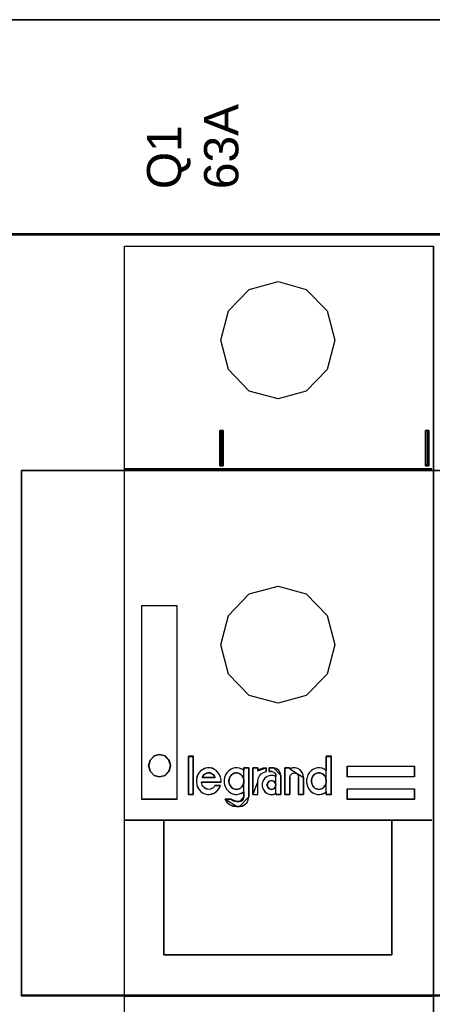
# Model space of a CAD drawing. Extents: x -631805 to -376315, y -40155 to 84873.
# Tile 154 of 256: x -516618 to -516257, y -20822 to -19960. Entities that reach past the tile are written whole.
import ezdxf

# ---------------------------------------------------------------- set-up
doc = ezdxf.new("R2010")
doc.units = 0
doc.header["$MEASUREMENT"] = 0
doc.layers.get('0').update_dxf_attribs({"color": 252})
doc.layers.add('45', color=8, linetype='Continuous')
doc.layers.add('50', color=7, linetype='Continuous')
doc.styles.get("Standard").update_dxf_attribs({"font": 'arial.ttf', "bigfont": 'BIGFONT.SHX'})

# ---------------------------------------------------------------- blocks, each defined once
blk = doc.blocks.new('*C988')
at = {"layer": '50', "color": 7}
blk.add_lwpolyline([(13.003722, -217.665396), (265.020137, -217.665396)], dxfattribs=at)
for points in [[(12.998674, -217.665396), (265.025185, -217.665396), (12.998674, -217.665396)], [(12.998674, -236.504246), (265.025185, -236.504246), (265.025185, -217.665396), (12.998674, -217.665396), (12.998674, -236.504246)], [(13.041091, -236.461875), (264.985419, -236.461875), (264.985419, -217.705118), (13.041091, -217.705118), (13.041091, -236.461875)], [(265.025185, -236.419505), (12.998674, -236.419505), (265.025185, -236.419505)], [(12.998674, -312.669973), (265.025185, -312.669973), (265.025185, -236.419505), (12.998674, -236.419505), (12.998674, -312.669973)], [(48.885438, -256.725423), (48.885438, -253.635046), (48.885438, -256.725423)], [(48.885438, -253.635046), (48.991479, -253.635046), (48.885438, -253.635046)], [(49.025942, -256.725423), (48.920564, -256.725423), (48.885438, -256.725423), (48.885438, -253.635046), (48.920564, -253.635046), (49.025942, -253.635046), (49.13132, -253.635046), (49.166446, -253.635046), (49.166446, -256.725423), (49.13132, -256.725423), (49.025942, -256.725423)], [(48.885438, -253.635046), (48.885438, -256.725423), (48.920564, -256.725423), (49.025942, -256.725423), (49.13132, -256.725423), (49.166446, -256.725423), (49.166446, -253.635046), (49.13132, -253.635046), (49.025942, -253.635046), (48.920564, -253.635046), (48.885438, -253.635046)], [(48.909297, -253.635046), (49.065707, -253.635046), (48.909297, -253.635046)], [(48.925204, -253.674768), (48.925204, -256.685701), (48.950388, -256.685701), (49.025942, -256.685701), (49.101496, -256.685701), (49.126681, -256.685701), (49.126681, -253.674768), (49.101496, -253.674768), (49.025942, -253.674768), (48.950388, -253.674768), (48.925204, -253.674768)], [(48.983526, -253.635046), (49.142587, -253.635046), (48.983526, -253.635046)], [(49.060405, -253.635046), (49.166446, -253.635046), (49.060405, -253.635046)], [(49.084264, -253.635046), (49.084264, -256.725423), (49.084264, -253.635046)], [(66.877864, -256.725423), (66.877864, -253.635046), (66.877864, -256.725423)], [(66.877864, -253.635046), (66.983905, -253.635046), (66.877864, -253.635046)], [(67.018368, -256.725423), (66.91299, -256.725423), (66.877864, -256.725423), (66.877864, -253.635046), (66.91299, -253.635046), (67.018368, -253.635046), (67.123746, -253.635046), (67.158871, -253.635046), (67.158871, -256.725423), (67.123746, -256.725423), (67.018368, -256.725423)], [(66.877864, -253.635046), (66.877864, -256.725423), (66.91299, -256.725423), (67.018368, -256.725423), (67.123746, -256.725423), (67.158871, -256.725423), (67.158871, -253.635046), (67.123746, -253.635046), (67.018368, -253.635046), (66.91299, -253.635046), (66.877864, -253.635046)], [(66.901723, -253.635046), (67.058133, -253.635046), (66.901723, -253.635046)], [(66.917629, -253.674768), (66.917629, -256.685701), (66.942814, -256.685701), (67.018368, -256.685701), (67.093922, -256.685701), (67.119106, -256.685701), (67.119106, -253.674768), (67.093922, -253.674768), (67.018368, -253.674768), (66.942814, -253.674768), (66.917629, -253.674768)], [(66.975952, -253.635046), (67.135012, -253.635046), (66.975952, -253.635046)], [(67.05018, -253.635046), (67.158871, -253.635046), (67.05018, -253.635046)], [(67.07669, -253.635046), (67.07669, -256.725423), (67.07669, -253.635046)], [(48.885438, -256.64333), (48.991479, -256.64333), (48.885438, -256.64333)], [(48.909297, -256.64333), (49.065707, -256.64333), (48.909297, -256.64333)], [(48.983526, -256.64333), (49.142587, -256.64333), (48.983526, -256.64333)], [(49.060405, -256.64333), (49.166446, -256.64333), (49.060405, -256.64333)], [(66.877864, -256.64333), (66.983905, -256.64333), (66.877864, -256.64333)], [(66.901723, -256.64333), (67.058133, -256.64333), (66.901723, -256.64333)], [(66.975952, -256.64333), (67.135012, -256.64333), (66.975952, -256.64333)], [(67.05018, -256.64333), (67.158871, -256.64333), (67.05018, -256.64333)], [(246.510509, -257.14118), (31.516001, -257.14118), (246.510509, -257.14118)], [(31.516001, -257.14118), (31.516001, -303.168456), (31.516001, -257.14118)], [(246.510509, -257.14118), (246.510509, -303.168456), (31.516001, -303.168456), (31.516001, -257.14118), (246.510509, -257.14118)], [(31.516001, -303.086364), (246.510509, -303.086364), (31.516001, -303.086364)]]:
    blk.add_lwpolyline(points, close=True, dxfattribs=at)
blk = doc.blocks.new('*U996')
at = {"layer": '45', "color": 255}
for points in [[(40.524143, -237.494649), (67.569778, -237.494649), (67.569778, -322.505155), (40.524143, -322.505155), (40.524143, -237.494649)], [(42.037872, -268.949225), (45.126302, -268.949225), (45.126302, -285.929082), (42.037872, -285.929082), (42.037872, -268.949225)], [(42.777634, -282.488451), (42.647605, -282.980356), (42.777634, -283.47226), (43.126112, -283.830494), (43.60462, -283.964164), (44.077927, -283.830494), (44.431607, -283.47226), (44.561636, -282.980356), (44.431607, -282.488451), (44.077927, -282.130217), (43.60462, -282.001894), (43.126112, -282.130217), (42.777634, -282.488451)], [(60.035599, -283.032019), (65.907593, -283.032019), (65.907593, -283.96946), (60.035599, -283.96946), (60.035599, -283.032019)], [(60.035599, -285.00753), (65.907593, -285.00753), (65.907593, -285.929082), (60.035599, -285.929082), (60.035599, -285.00753)]]:
    blk.add_lwpolyline(points, close=True, dxfattribs=at)
at = {"layer": '45', "color": 159}
blk.add_lwpolyline([(40.524143, -237.494649), (67.569778, -237.494649), (67.569778, -322.505155), (40.524143, -322.505155), (40.524143, -237.494649)], close=True, dxfattribs=at)
at = {"layer": '45', "color": 7}
for points in [[(40.529445, -237.499945), (67.564476, -237.499945), (67.564476, -322.499859), (40.529445, -322.499859), (40.529445, -237.499945)], [(42.777634, -282.488451), (42.647605, -282.980356), (42.777634, -283.47226), (43.126112, -283.830494), (43.60462, -283.964164), (44.077927, -283.830494), (44.431607, -283.47226), (44.561636, -282.980356), (44.431607, -282.488451), (44.077927, -282.130217), (43.60462, -282.001894), (43.126112, -282.130217), (42.777634, -282.488451)], [(42.782216, -282.491121), (42.652907, -282.98037), (42.782216, -283.469619), (43.128763, -283.825919), (43.60462, -283.958868), (44.075305, -283.825919), (44.427025, -283.469619), (44.556334, -282.98037), (44.427025, -282.491121), (44.075305, -282.13482), (43.60462, -282.00719), (43.128763, -282.13482), (42.782216, -282.491121)], [(46.5605, -285.50538), (46.5605, -282.160782), (46.120432, -282.160782), (46.120432, -285.50538), (46.5605, -285.50538)], [(46.125734, -282.166079), (46.125734, -285.500083), (46.125734, -282.166079)], [(46.125734, -282.166079), (46.555198, -282.166079), (46.125734, -282.166079)], [(46.555198, -285.500083), (46.555198, -282.166079), (46.125734, -282.166079), (46.125734, -285.500083), (46.555198, -285.500083)], [(46.555198, -285.500083), (46.555198, -282.166079), (46.125734, -282.166079), (46.125734, -285.500083), (46.555198, -285.500083)], [(46.555198, -285.500083), (46.555198, -282.166079), (46.125734, -282.166079), (46.125734, -285.500083), (46.555198, -285.500083)], [(46.555198, -282.166079), (46.125734, -282.166079), (46.125734, -285.500083), (46.555198, -285.500083), (46.555198, -282.166079)], [(46.555198, -282.166079), (46.125734, -282.166079), (46.125734, -285.500083), (46.555198, -285.500083), (46.555198, -282.166079)], [(46.555198, -282.166079), (46.125734, -282.166079), (46.125734, -285.500083), (46.555198, -285.500083), (46.555198, -282.166079)], [(46.555198, -285.500083), (46.555198, -282.166079), (46.125734, -282.166079), (46.125734, -285.500083), (46.555198, -285.500083)], [(46.552547, -282.166079), (46.552547, -285.500083), (46.552547, -282.166079)], [(56.472638, -284.219817), (56.472638, -284.449191), (56.508995, -284.667897), (56.586905, -284.875934), (56.695978, -285.067968), (56.841408, -285.227997), (57.012809, -285.35602), (57.210179, -285.446703), (57.412743, -285.494711), (57.610113, -285.50538), (57.828259, -285.462705), (58.015241, -285.377357), (58.19703, -285.270671), (58.19703, -285.50538), (58.638515, -285.50538), (58.638515, -282.160782), (58.19703, -282.160782), (58.19703, -283.398337), (58.015241, -283.280982), (57.828259, -283.206302), (57.610113, -283.174297), (57.412743, -283.174297), (57.210179, -283.222305), (57.012809, -283.318322), (56.841408, -283.45168), (56.695978, -283.611708), (56.586905, -283.793074), (56.508995, -284.006445), (56.472638, -284.219817)], [(58.193889, -283.399714), (58.012991, -283.282731), (57.826924, -283.208287), (57.609846, -283.176383), (57.413442, -283.176383), (57.21187, -283.22424), (57.015466, -283.319953), (56.844905, -283.452887), (56.700186, -283.612409), (56.591647, -283.793201), (56.514119, -284.005896), (56.47794, -284.218592), (56.47794, -284.44724), (56.514119, -284.665253), (56.591647, -284.872631), (56.700186, -285.064057), (56.844905, -285.223579), (57.015466, -285.351196), (57.21187, -285.441592), (57.413442, -285.489449), (57.609846, -285.500083), (57.826924, -285.457544), (58.012991, -285.372466), (58.193889, -285.266118), (58.193889, -285.500083), (58.633213, -285.500083), (58.633213, -282.166079), (58.193889, -282.166079), (58.193889, -283.399714)], [(58.193889, -283.399714), (58.012991, -283.282731), (57.826924, -283.208287), (57.609846, -283.176383), (57.413442, -283.176383), (57.21187, -283.22424), (57.015466, -283.319953), (56.844905, -283.452887), (56.700186, -283.612409), (56.591647, -283.793201), (56.514119, -284.005896), (56.47794, -284.218592), (56.47794, -284.44724), (56.514119, -284.665253), (56.591647, -284.872631), (56.700186, -285.064057), (56.844905, -285.223579), (57.015466, -285.351196), (57.21187, -285.441592), (57.413442, -285.489449), (57.609846, -285.500083), (57.826924, -285.457544), (58.012991, -285.372466), (58.193889, -285.266118), (58.193889, -285.500083), (58.633213, -285.500083), (58.633213, -282.166079), (58.193889, -282.166079), (58.193889, -283.399714)], [(56.844905, -283.452887), (56.700186, -283.612409), (56.591647, -283.793201), (56.514119, -284.005896), (56.47794, -284.218592), (56.47794, -284.44724), (56.514119, -284.665253), (56.591647, -284.872631), (56.700186, -285.064057), (56.844905, -285.223579), (57.015466, -285.351196), (57.21187, -285.441592), (57.413442, -285.489449), (57.609846, -285.500083), (57.826924, -285.457544), (58.012991, -285.372466), (58.193889, -285.266118), (58.193889, -285.500083), (58.633213, -285.500083), (58.633213, -282.166079), (58.193889, -282.166079), (58.193889, -283.399714), (58.012991, -283.282731), (57.826924, -283.208287), (57.609846, -283.176383), (57.413442, -283.176383), (57.21187, -283.22424), (57.015466, -283.319953), (56.844905, -283.452887)], [(56.844905, -283.452887), (56.700186, -283.612409), (56.591647, -283.793201), (56.514119, -284.005896), (56.47794, -284.218592), (56.47794, -284.44724), (56.514119, -284.665253), (56.591647, -284.872631), (56.700186, -285.064057), (56.844905, -285.223579), (57.015466, -285.351196), (57.21187, -285.441592), (57.413442, -285.489449), (57.609846, -285.500083), (57.826924, -285.457544), (58.012991, -285.372466), (58.193889, -285.266118), (58.193889, -285.500083), (58.633213, -285.500083), (58.633213, -282.166079), (58.193889, -282.166079), (58.193889, -283.399714), (58.012991, -283.282731), (57.826924, -283.208287), (57.609846, -283.176383), (57.413442, -283.176383), (57.21187, -283.22424), (57.015466, -283.319953), (56.844905, -283.452887)], [(58.193145, -282.166079), (58.193145, -283.400111), (58.193145, -282.166079)], [(58.193145, -282.166079), (58.633213, -282.166079), (58.193145, -282.166079)], [(58.630562, -282.166079), (58.630562, -285.500083), (58.630562, -282.166079)], [(46.87489, -283.966091), (46.833338, -284.195915), (46.82295, -284.420395), (46.859308, -284.650219), (46.932023, -284.858665), (47.04629, -285.051076), (47.181333, -285.216763), (47.363121, -285.355727), (47.560491, -285.435898), (47.763055, -285.49469), (47.976007, -285.50538), (48.178571, -285.462622), (48.381136, -285.377106), (48.552536, -285.259521), (48.708355, -285.109868), (48.838203, -284.933491), (48.921307, -284.725046), (48.448657, -284.725046), (48.381136, -284.831941), (48.282451, -284.917457), (48.178571, -284.981594), (48.074692, -285.035041), (47.950038, -285.061765), (47.830577, -285.051076), (47.71631, -285.024352), (47.602043, -284.96556), (47.49297, -284.901423), (47.409867, -284.805217), (47.337151, -284.698322), (47.2956, -284.570048), (47.259242, -284.436429), (48.988828, -284.436429), (48.988828, -284.217294), (48.936888, -283.992815), (48.853785, -283.784369), (48.739518, -283.597303), (48.594088, -283.431615), (48.417493, -283.303341), (48.225317, -283.212481), (48.017559, -283.169723), (47.809801, -283.169723), (47.607237, -283.201791), (47.404673, -283.297997), (47.222884, -283.415581), (47.077454, -283.570579), (46.952799, -283.757645), (46.87489, -283.966091)], [(48.849144, -283.786878), (48.735437, -283.60066), (48.590718, -283.435724), (48.414988, -283.308032), (48.223753, -283.217583), (48.017012, -283.175019), (47.810271, -283.175019), (47.608699, -283.206942), (47.407127, -283.302711), (47.226228, -283.419762), (47.08151, -283.574057), (46.957465, -283.760275), (46.879937, -283.967775), (46.838589, -284.196558), (46.828252, -284.420019), (46.864432, -284.648801), (46.936791, -284.856301), (47.050499, -285.04784), (47.18488, -285.212776), (47.365779, -285.351109), (47.562182, -285.430917), (47.763755, -285.489442), (47.975664, -285.500083), (48.177236, -285.457519), (48.378809, -285.372391), (48.54937, -285.25534), (48.704426, -285.106365), (48.833639, -284.930788), (48.916335, -284.723288), (48.446, -284.723288), (48.378809, -284.829699), (48.280607, -284.914827), (48.177236, -284.978673), (48.073866, -285.031878), (47.949821, -285.058481), (47.830945, -285.04784), (47.717238, -285.021237), (47.598362, -284.962712), (47.494992, -284.898865), (47.412295, -284.803096), (47.339936, -284.696686), (47.298588, -284.568994), (47.262408, -284.435981), (48.983526, -284.435981), (48.983526, -284.21784), (48.931841, -283.994378), (48.849144, -283.786878)], [(48.849144, -283.786878), (48.735437, -283.60066), (48.590718, -283.435724), (48.414988, -283.308032), (48.223753, -283.217583), (48.017012, -283.175019), (47.810271, -283.175019), (47.608699, -283.206942), (47.407127, -283.302711), (47.226228, -283.419762), (47.08151, -283.574057), (46.957465, -283.760275), (46.879937, -283.967775), (46.838589, -284.196558), (46.828252, -284.420019), (46.864432, -284.648801), (46.936791, -284.856301), (47.050499, -285.04784), (47.18488, -285.212776), (47.365779, -285.351109), (47.562182, -285.430917), (47.763755, -285.489442), (47.975664, -285.500083), (48.177236, -285.457519), (48.378809, -285.372391), (48.54937, -285.25534), (48.704426, -285.106365), (48.833639, -284.930788), (48.916335, -284.723288), (48.446, -284.723288), (48.378809, -284.829699), (48.280607, -284.914827), (48.177236, -284.978673), (48.073866, -285.031878), (47.949821, -285.058481), (47.830945, -285.04784), (47.717238, -285.021237), (47.598362, -284.962712), (47.494992, -284.898865), (47.412295, -284.803096), (47.339936, -284.696686), (47.298588, -284.568994), (47.262408, -284.435981), (48.983526, -284.435981), (48.983526, -284.21784), (48.931841, -283.994378), (48.849144, -283.786878)], [(47.810271, -283.175019), (47.608699, -283.206942), (47.407127, -283.302711), (47.226228, -283.419762), (47.08151, -283.574057), (46.957465, -283.760275), (46.879937, -283.967775), (46.838589, -284.196558), (46.828252, -284.420019), (46.864432, -284.648801), (46.936791, -284.856301), (47.050499, -285.04784), (47.18488, -285.212776), (47.365779, -285.351109), (47.562182, -285.430917), (47.763755, -285.489442), (47.975664, -285.500083), (48.177236, -285.457519), (48.378809, -285.372391), (48.54937, -285.25534), (48.704426, -285.106365), (48.833639, -284.930788), (48.916335, -284.723288), (48.446, -284.723288), (48.378809, -284.829699), (48.280607, -284.914827), (48.177236, -284.978673), (48.073866, -285.031878), (47.949821, -285.058481), (47.830945, -285.04784), (47.717238, -285.021237), (47.598362, -284.962712), (47.494992, -284.898865), (47.412295, -284.803096), (47.339936, -284.696686), (47.298588, -284.568994), (47.262408, -284.435981), (48.983526, -284.435981), (48.983526, -284.21784), (48.931841, -283.994378), (48.849144, -283.786878), (48.735437, -283.60066), (48.590718, -283.435724), (48.414988, -283.308032), (48.223753, -283.217583), (48.017012, -283.175019), (47.810271, -283.175019)], [(47.810271, -283.175019), (47.608699, -283.206942), (47.407127, -283.302711), (47.226228, -283.419762), (47.08151, -283.574057), (46.957465, -283.760275), (46.879937, -283.967775), (46.838589, -284.196558), (46.828252, -284.420019), (46.864432, -284.648801), (46.936791, -284.856301), (47.050499, -285.04784), (47.18488, -285.212776), (47.365779, -285.351109), (47.562182, -285.430917), (47.763755, -285.489442), (47.975664, -285.500083), (48.177236, -285.457519), (48.378809, -285.372391), (48.54937, -285.25534), (48.704426, -285.106365), (48.833639, -284.930788), (48.916335, -284.723288), (48.446, -284.723288), (48.378809, -284.829699), (48.280607, -284.914827), (48.177236, -284.978673), (48.073866, -285.031878), (47.949821, -285.058481), (47.830945, -285.04784), (47.717238, -285.021237), (47.598362, -284.962712), (47.494992, -284.898865), (47.412295, -284.803096), (47.339936, -284.696686), (47.298588, -284.568994), (47.262408, -284.435981), (48.983526, -284.435981), (48.983526, -284.21784), (48.931841, -283.994378), (48.849144, -283.786878), (48.735437, -283.60066), (48.590718, -283.435724), (48.414988, -283.308032), (48.223753, -283.217583), (48.017012, -283.175019), (47.810271, -283.175019)], [(48.01801, -283.61214), (48.132824, -283.655942), (48.247638, -283.716169), (48.336358, -283.792822), (48.419859, -283.891376), (48.482484, -284.01183), (47.31869, -284.01183), (47.386534, -283.891376), (47.464816, -283.792822), (47.563974, -283.716169), (47.673569, -283.655942), (47.788383, -283.61214), (47.908415, -283.606665), (48.01801, -283.61214)], [(48.477182, -284.006534), (48.415127, -283.889229), (48.332387, -283.793252), (48.244476, -283.718603), (48.130708, -283.65995), (48.01694, -283.617294), (47.908344, -283.611962), (47.789405, -283.617294), (47.675637, -283.65995), (47.567041, -283.718603), (47.468787, -283.793252), (47.391218, -283.889229), (47.323992, -284.006534), (48.477182, -284.006534)], [(48.415127, -283.889229), (48.477182, -284.006534), (47.323992, -284.006534), (47.391218, -283.889229), (47.468787, -283.793252), (47.567041, -283.718603), (47.675637, -283.65995), (47.789405, -283.617294), (47.908344, -283.611962), (48.01694, -283.617294), (48.130708, -283.65995), (48.244476, -283.718603), (48.332387, -283.793252), (48.415127, -283.889229)], [(48.415127, -283.889229), (48.477182, -284.006534), (47.323992, -284.006534), (47.391218, -283.889229), (47.468787, -283.793252), (47.567041, -283.718603), (47.675637, -283.65995), (47.789405, -283.617294), (47.908344, -283.611962), (48.01694, -283.617294), (48.130708, -283.65995), (48.244476, -283.718603), (48.332387, -283.793252), (48.415127, -283.889229)], [(48.415127, -283.889229), (48.477182, -284.006534), (47.323992, -284.006534), (47.391218, -283.889229), (47.468787, -283.793252), (47.567041, -283.718603), (47.675637, -283.65995), (47.789405, -283.617294), (47.908344, -283.611962), (48.01694, -283.617294), (48.130708, -283.65995), (48.244476, -283.718603), (48.332387, -283.793252), (48.415127, -283.889229)], [(48.415127, -283.889229), (48.477182, -284.006534), (47.323992, -284.006534), (47.391218, -283.889229), (47.468787, -283.793252), (47.567041, -283.718603), (47.675637, -283.65995), (47.789405, -283.617294), (47.908344, -283.611962), (48.01694, -283.617294), (48.130708, -283.65995), (48.244476, -283.718603), (48.332387, -283.793252), (48.415127, -283.889229)], [(49.623201, -283.447149), (49.477613, -283.60716), (49.363223, -283.788505), (49.290429, -284.001853), (49.259231, -284.215201), (49.259231, -284.444549), (49.290429, -284.66323), (49.363223, -284.871244), (49.477613, -285.063257), (49.623201, -285.223268), (49.794787, -285.351276), (49.981972, -285.441949), (50.195154, -285.489952), (50.392738, -285.50062), (50.60592, -285.45795), (50.798304, -285.372611), (50.980289, -285.265937), (50.980289, -285.719301), (50.923094, -285.916648), (50.793105, -286.04999), (50.595521, -286.10866), (50.335543, -286.10866), (50.065165, -286.04999), (49.836384, -285.916648), (49.306027, -285.916648), (49.488012, -286.177998), (49.732392, -286.380679), (50.023568, -286.514021), (50.335543, -286.55669), (50.595521, -286.55669), (50.8503, -286.514021), (51.068682, -286.39668), (51.266266, -286.21), (51.370257, -285.975318), (51.411854, -285.719301), (51.411854, -283.15913), (50.980289, -283.15913), (50.980289, -283.393812), (50.798304, -283.276471), (50.60592, -283.2018), (50.392738, -283.169797), (50.195154, -283.169797), (49.981972, -283.217801), (49.794787, -283.313807), (49.623201, -283.447149)], [(51.406552, -285.716615), (51.406552, -283.164426), (50.977113, -283.164426), (50.977113, -283.398377), (50.796025, -283.281402), (50.604588, -283.206963), (50.392456, -283.17506), (50.195846, -283.17506), (49.983713, -283.222914), (49.797451, -283.318621), (49.62671, -283.451548), (49.481839, -283.611059), (49.368012, -283.791839), (49.295577, -284.004522), (49.264533, -284.217204), (49.264533, -284.445838), (49.295577, -284.663837), (49.368012, -284.871203), (49.481839, -285.062617), (49.62671, -285.222129), (49.797451, -285.349738), (49.983713, -285.440128), (50.195846, -285.487982), (50.392456, -285.498616), (50.604588, -285.456079), (50.796025, -285.371007), (50.977113, -285.264665), (50.977113, -285.716615), (50.9202, -285.913347), (50.790851, -286.046273), (50.59424, -286.104761), (50.335543, -286.104761), (50.066497, -286.046273), (49.838843, -285.913347), (49.311099, -285.913347), (49.492187, -286.173883), (49.735363, -286.375931), (50.025105, -286.508858), (50.335543, -286.551394), (50.59424, -286.551394), (50.847764, -286.508858), (51.065071, -286.391882), (51.261681, -286.205785), (51.36516, -285.971834), (51.406552, -285.716615)], [(51.406552, -285.716615), (51.406552, -283.164426), (50.977113, -283.164426), (50.977113, -283.398377), (50.796025, -283.281402), (50.604588, -283.206963), (50.392456, -283.17506), (50.195846, -283.17506), (49.983713, -283.222914), (49.797451, -283.318621), (49.62671, -283.451548), (49.481839, -283.611059), (49.368012, -283.791839), (49.295577, -284.004522), (49.264533, -284.217204), (49.264533, -284.445838), (49.295577, -284.663837), (49.368012, -284.871203), (49.481839, -285.062617), (49.62671, -285.222129), (49.797451, -285.349738), (49.983713, -285.440128), (50.195846, -285.487982), (50.392456, -285.498616), (50.604588, -285.456079), (50.796025, -285.371007), (50.977113, -285.264665), (50.977113, -285.716615), (50.9202, -285.913347), (50.790851, -286.046273), (50.59424, -286.104761), (50.335543, -286.104761), (50.066497, -286.046273), (49.838843, -285.913347), (49.311099, -285.913347), (49.492187, -286.173883), (49.735363, -286.375931), (50.025105, -286.508858), (50.335543, -286.551394), (50.59424, -286.551394), (50.847764, -286.508858), (51.065071, -286.391882), (51.261681, -286.205785), (51.36516, -285.971834), (51.406552, -285.716615)], [(49.797451, -283.318621), (49.62671, -283.451548), (49.481839, -283.611059), (49.368012, -283.791839), (49.295577, -284.004522), (49.264533, -284.217204), (49.264533, -284.445838), (49.295577, -284.663837), (49.368012, -284.871203), (49.481839, -285.062617), (49.62671, -285.222129), (49.797451, -285.349738), (49.983713, -285.440128), (50.195846, -285.487982), (50.392456, -285.498616), (50.604588, -285.456079), (50.796025, -285.371007), (50.977113, -285.264665), (50.977113, -285.716615), (50.9202, -285.913347), (50.790851, -286.046273), (50.59424, -286.104761), (50.335543, -286.104761), (50.066497, -286.046273), (49.838843, -285.913347), (49.311099, -285.913347), (49.492187, -286.173883), (49.735363, -286.375931), (50.025105, -286.508858), (50.335543, -286.551394), (50.59424, -286.551394), (50.847764, -286.508858), (51.065071, -286.391882), (51.261681, -286.205785), (51.36516, -285.971834), (51.406552, -285.716615), (51.406552, -283.164426), (50.977113, -283.164426), (50.977113, -283.398377), (50.796025, -283.281402), (50.604588, -283.206963), (50.392456, -283.17506), (50.195846, -283.17506), (49.983713, -283.222914), (49.797451, -283.318621)], [(49.797451, -283.318621), (49.62671, -283.451548), (49.481839, -283.611059), (49.368012, -283.791839), (49.295577, -284.004522), (49.264533, -284.217204), (49.264533, -284.445838), (49.295577, -284.663837), (49.368012, -284.871203), (49.481839, -285.062617), (49.62671, -285.222129), (49.797451, -285.349738), (49.983713, -285.440128), (50.195846, -285.487982), (50.392456, -285.498616), (50.604588, -285.456079), (50.796025, -285.371007), (50.977113, -285.264665), (50.977113, -285.716615), (50.9202, -285.913347), (50.790851, -286.046273), (50.59424, -286.104761), (50.335543, -286.104761), (50.066497, -286.046273), (49.838843, -285.913347), (49.311099, -285.913347), (49.492187, -286.173883), (49.735363, -286.375931), (50.025105, -286.508858), (50.335543, -286.551394), (50.59424, -286.551394), (50.847764, -286.508858), (51.065071, -286.391882), (51.261681, -286.205785), (51.36516, -285.971834), (51.406552, -285.716615), (51.406552, -283.164426), (50.977113, -283.164426), (50.977113, -283.398377), (50.796025, -283.281402), (50.604588, -283.206963), (50.392456, -283.17506), (50.195846, -283.17506), (49.983713, -283.222914), (49.797451, -283.318621)], [(50.977088, -283.39848), (50.796002, -283.281429), (50.604568, -283.206942), (50.392439, -283.175019), (50.195832, -283.175019), (49.983703, -283.222903), (49.797443, -283.318673), (49.626705, -283.451686), (49.481836, -283.611301), (49.368011, -283.792198), (49.295577, -284.005019), (49.264533, -284.21784), (49.264533, -284.446622), (49.295577, -284.664763), (49.368011, -284.872263), (49.481836, -285.063801), (49.626705, -285.223417), (49.797443, -285.351109), (49.983703, -285.441558), (50.195832, -285.489442), (50.392439, -285.500083), (50.604568, -285.457519), (50.796002, -285.372391), (50.977088, -285.265981), (50.977088, -283.39848)], [(50.518029, -283.628084), (50.632815, -283.686986), (50.726731, -283.756597), (50.825864, -283.858336), (50.883257, -283.965429), (50.951085, -284.093942), (50.98239, -284.227809), (50.98239, -284.372386), (50.966737, -284.506253), (50.919779, -284.629411), (50.862386, -284.747214), (50.768471, -284.859663), (50.679773, -284.945338), (50.564987, -285.004239), (50.450201, -285.041722), (50.335416, -285.063141), (50.210195, -285.041722), (50.079757, -285.004239), (49.964971, -284.945338), (49.886708, -284.859663), (49.792792, -284.747214), (49.7354, -284.629411), (49.688442, -284.506253), (49.672789, -284.372386), (49.678007, -284.227809), (49.714529, -284.093942), (49.761487, -283.965429), (49.829315, -283.858336), (49.923231, -283.756597), (50.032799, -283.686986), (50.13715, -283.628084), (50.26237, -283.606665), (50.382374, -283.606665), (50.518029, -283.628084)], [(50.335352, -285.057845), (50.449209, -285.036582), (50.563065, -284.999371), (50.676921, -284.940898), (50.764901, -284.855846), (50.858056, -284.744215), (50.914984, -284.627269), (50.961562, -284.505007), (50.977088, -284.372113), (50.977088, -284.228588), (50.946036, -284.095694), (50.878757, -283.968117), (50.821829, -283.861802), (50.723499, -283.760802), (50.630344, -283.691698), (50.516487, -283.633225), (50.38193, -283.611962), (50.262898, -283.611962), (50.138692, -283.633225), (50.035186, -283.691698), (49.926505, -283.760802), (49.83335, -283.861802), (49.766071, -283.968117), (49.719494, -284.095694), (49.683267, -284.228588), (49.678091, -284.372113), (49.693617, -284.505007), (49.740195, -284.627269), (49.797123, -284.744215), (49.890278, -284.855846), (49.967907, -284.940898), (50.081763, -284.999371), (50.211146, -285.036582), (50.335352, -285.057845)], [(50.723499, -283.760802), (50.821829, -283.861802), (50.878757, -283.968117), (50.946036, -284.095694), (50.977088, -284.228588), (50.977088, -284.372113), (50.961562, -284.505007), (50.914984, -284.627269), (50.858056, -284.744215), (50.764901, -284.855846), (50.676921, -284.940898), (50.563065, -284.999371), (50.449209, -285.036582), (50.335352, -285.057845), (50.211146, -285.036582), (50.081763, -284.999371), (49.967907, -284.940898), (49.890278, -284.855846), (49.797123, -284.744215), (49.740195, -284.627269), (49.693617, -284.505007), (49.678091, -284.372113), (49.683267, -284.228588), (49.719494, -284.095694), (49.766071, -283.968117), (49.83335, -283.861802), (49.926505, -283.760802), (50.035186, -283.691698), (50.138692, -283.633225), (50.262898, -283.611962), (50.38193, -283.611962), (50.516487, -283.633225), (50.630344, -283.691698), (50.723499, -283.760802)], [(50.723499, -283.760802), (50.821829, -283.861802), (50.878757, -283.968117), (50.946036, -284.095694), (50.977088, -284.228588), (50.977088, -284.372113), (50.961562, -284.505007), (50.914984, -284.627269), (50.858056, -284.744215), (50.764901, -284.855846), (50.676921, -284.940898), (50.563065, -284.999371), (50.449209, -285.036582), (50.335352, -285.057845), (50.211146, -285.036582), (50.081763, -284.999371), (49.967907, -284.940898), (49.890278, -284.855846), (49.797123, -284.744215), (49.740195, -284.627269), (49.693617, -284.505007), (49.678091, -284.372113), (49.683267, -284.228588), (49.719494, -284.095694), (49.766071, -283.968117), (49.83335, -283.861802), (49.926505, -283.760802), (50.035186, -283.691698), (50.138692, -283.633225), (50.262898, -283.611962), (50.38193, -283.611962), (50.516487, -283.633225), (50.630344, -283.691698), (50.723499, -283.760802)], [(50.723499, -283.760802), (50.821829, -283.861802), (50.878757, -283.968117), (50.946036, -284.095694), (50.977088, -284.228588), (50.977088, -284.372113), (50.961562, -284.505007), (50.914984, -284.627269), (50.858056, -284.744215), (50.764901, -284.855846), (50.676921, -284.940898), (50.563065, -284.999371), (50.449209, -285.036582), (50.335352, -285.057845), (50.211146, -285.036582), (50.081763, -284.999371), (49.967907, -284.940898), (49.890278, -284.855846), (49.797123, -284.744215), (49.740195, -284.627269), (49.693617, -284.505007), (49.678091, -284.372113), (49.683267, -284.228588), (49.719494, -284.095694), (49.766071, -283.968117), (49.83335, -283.861802), (49.926505, -283.760802), (50.035186, -283.691698), (50.138692, -283.633225), (50.262898, -283.611962), (50.38193, -283.611962), (50.516487, -283.633225), (50.630344, -283.691698), (50.723499, -283.760802)], [(50.723499, -283.760802), (50.821829, -283.861802), (50.878757, -283.968117), (50.946036, -284.095694), (50.977088, -284.228588), (50.977088, -284.372113), (50.961562, -284.505007), (50.914984, -284.627269), (50.858056, -284.744215), (50.764901, -284.855846), (50.676921, -284.940898), (50.563065, -284.999371), (50.449209, -285.036582), (50.335352, -285.057845), (50.211146, -285.036582), (50.081763, -284.999371), (49.967907, -284.940898), (49.890278, -284.855846), (49.797123, -284.744215), (49.740195, -284.627269), (49.693617, -284.505007), (49.678091, -284.372113), (49.683267, -284.228588), (49.719494, -284.095694), (49.766071, -283.968117), (49.83335, -283.861802), (49.926505, -283.760802), (50.035186, -283.691698), (50.138692, -283.633225), (50.262898, -283.611962), (50.38193, -283.611962), (50.516487, -283.633225), (50.630344, -283.691698), (50.723499, -283.760802)], [(50.974437, -283.164426), (50.974437, -283.400111), (50.974437, -283.164426)], [(50.974437, -283.164426), (51.406552, -283.164426), (50.974437, -283.164426)], [(51.403901, -283.164426), (51.403901, -285.717231), (51.403901, -283.164426)], [(51.775043, -283.15913), (51.775043, -285.50538), (52.209191, -285.50538), (52.209191, -284.329583), (52.240575, -284.094423), (52.350419, -283.875297), (52.50211, -283.688239), (52.700876, -283.565314), (52.941488, -283.495836), (52.941488, -283.15913), (52.674723, -283.196542), (52.42888, -283.271365), (52.209191, -283.415668), (52.209191, -283.15913), (51.775043, -283.15913)], [(51.780345, -283.164426), (51.780345, -285.500083), (51.780345, -283.164426)], [(51.780345, -283.164426), (52.21246, -283.164426), (51.780345, -283.164426)], [(52.697762, -283.568777), (52.936186, -283.499612), (52.936186, -283.164426), (52.671846, -283.201669), (52.428238, -283.276155), (52.210546, -283.419806), (52.210546, -283.164426), (51.780345, -283.164426), (51.780345, -285.500083), (52.210546, -285.500083), (52.210546, -284.329595), (52.241645, -284.095497), (52.350491, -283.87736), (52.500802, -283.691146), (52.697762, -283.568777)], [(52.697762, -283.568777), (52.936186, -283.499612), (52.936186, -283.164426), (52.671846, -283.201669), (52.428238, -283.276155), (52.210546, -283.419806), (52.210546, -283.164426), (51.780345, -283.164426), (51.780345, -285.500083), (52.210546, -285.500083), (52.210546, -284.329595), (52.241645, -284.095497), (52.350491, -283.87736), (52.500802, -283.691146), (52.697762, -283.568777)], [(52.697762, -283.568777), (52.936186, -283.499612), (52.936186, -283.164426), (52.671846, -283.201669), (52.428238, -283.276155), (52.210546, -283.419806), (52.210546, -283.164426), (51.780345, -283.164426), (51.780345, -285.500083), (52.210546, -285.500083), (52.210546, -284.329595), (52.241645, -284.095497), (52.350491, -283.87736), (52.500802, -283.691146), (52.697762, -283.568777)], [(52.428238, -283.276155), (52.210546, -283.419806), (52.210546, -283.164426), (51.780345, -283.164426), (51.780345, -285.500083), (52.210546, -285.500083), (52.210546, -284.329595), (52.241645, -284.095497), (52.350491, -283.87736), (52.500802, -283.691146), (52.697762, -283.568777), (52.936186, -283.499612), (52.936186, -283.164426), (52.671846, -283.201669), (52.428238, -283.276155)], [(52.428238, -283.276155), (52.210546, -283.419806), (52.210546, -283.164426), (51.780345, -283.164426), (51.780345, -285.500083), (52.210546, -285.500083), (52.210546, -284.329595), (52.241645, -284.095497), (52.350491, -283.87736), (52.500802, -283.691146), (52.697762, -283.568777), (52.936186, -283.499612), (52.936186, -283.164426), (52.671846, -283.201669), (52.428238, -283.276155)], [(52.428238, -283.276155), (52.210546, -283.419806), (52.210546, -283.164426), (51.780345, -283.164426), (51.780345, -285.500083), (52.210546, -285.500083), (52.210546, -284.329595), (52.241645, -284.095497), (52.350491, -283.87736), (52.500802, -283.691146), (52.697762, -283.568777), (52.936186, -283.499612), (52.936186, -283.164426), (52.671846, -283.201669), (52.428238, -283.276155)], [(51.780345, -283.164426), (51.780345, -285.500083), (52.210546, -285.500083), (52.210546, -284.329595), (52.241645, -284.095497), (52.350491, -283.87736), (52.500802, -283.691146), (52.697762, -283.568777), (52.936186, -283.499612), (52.936186, -283.164426), (52.671846, -283.201669), (52.428238, -283.276155), (52.210546, -283.419806), (52.210546, -283.164426), (51.780345, -283.164426)], [(52.936186, -283.164426), (52.671577, -283.201886), (52.427722, -283.276807), (52.209809, -283.421296), (52.936186, -283.164426)], [(52.209809, -283.164426), (52.209809, -283.421296), (52.209809, -283.164426)], [(54.211324, -285.50538), (54.211324, -283.832541), (54.169655, -283.570659), (54.023815, -283.356878), (53.805056, -283.212575), (53.565462, -283.15913), (53.190446, -283.15913), (53.190446, -283.495836), (53.445665, -283.495836), (53.617548, -283.538592), (53.737345, -283.666861), (53.773804, -283.832541), (53.773804, -283.923398), (53.534211, -283.84323), (53.278991, -283.84323), (53.02898, -283.918054), (52.820638, -284.067701), (52.664381, -284.286826), (52.586253, -284.538019), (52.586253, -284.799901), (52.664381, -285.051094), (52.820638, -285.259531), (53.02898, -285.414523), (53.278991, -285.494691), (53.534211, -285.494691), (53.773804, -285.403834), (53.773804, -285.50538), (54.211324, -285.50538)], [(54.164625, -283.574097), (54.019737, -283.361281), (53.802405, -283.21763), (53.564374, -283.164426), (53.191805, -283.164426), (53.191805, -283.499612), (53.445359, -283.499612), (53.61612, -283.542175), (53.735135, -283.669865), (53.771357, -283.834797), (53.771357, -283.925244), (53.533327, -283.845438), (53.279773, -283.845438), (53.031393, -283.919924), (52.82441, -284.068895), (52.669173, -284.287031), (52.591555, -284.53709), (52.591555, -284.79779), (52.669173, -285.047849), (52.82441, -285.255345), (53.031393, -285.409637), (53.279773, -285.489443), (53.533327, -285.489443), (53.771357, -285.398996), (53.771357, -285.500083), (54.206022, -285.500083), (54.206022, -283.834797), (54.164625, -283.574097)], [(54.164625, -283.574097), (54.019737, -283.361281), (53.802405, -283.21763), (53.564374, -283.164426), (53.191805, -283.164426), (53.191805, -283.499612), (53.445359, -283.499612), (53.61612, -283.542175), (53.735135, -283.669865), (53.771357, -283.834797), (53.771357, -283.925244), (53.533327, -283.845438), (53.279773, -283.845438), (53.031393, -283.919924), (52.82441, -284.068895), (52.669173, -284.287031), (52.591555, -284.53709), (52.591555, -284.79779), (52.669173, -285.047849), (52.82441, -285.255345), (53.031393, -285.409637), (53.279773, -285.489443), (53.533327, -285.489443), (53.771357, -285.398996), (53.771357, -285.500083), (54.206022, -285.500083), (54.206022, -283.834797), (54.164625, -283.574097)], [(53.279773, -283.845438), (53.031393, -283.919924), (52.82441, -284.068895), (52.669173, -284.287031), (52.591555, -284.53709), (52.591555, -284.79779), (52.669173, -285.047849), (52.82441, -285.255345), (53.031393, -285.409637), (53.279773, -285.489443), (53.533327, -285.489443), (53.771357, -285.398996), (53.771357, -285.500083), (54.206022, -285.500083), (54.206022, -283.834797), (54.164625, -283.574097), (54.019737, -283.361281), (53.802405, -283.21763), (53.564374, -283.164426), (53.191805, -283.164426), (53.191805, -283.499612), (53.445359, -283.499612), (53.61612, -283.542175), (53.735135, -283.669865), (53.771357, -283.834797), (53.771357, -283.925244), (53.533327, -283.845438), (53.279773, -283.845438)], [(53.279773, -283.845438), (53.031393, -283.919924), (52.82441, -284.068895), (52.669173, -284.287031), (52.591555, -284.53709), (52.591555, -284.79779), (52.669173, -285.047849), (52.82441, -285.255345), (53.031393, -285.409637), (53.279773, -285.489443), (53.533327, -285.489443), (53.771357, -285.398996), (53.771357, -285.500083), (54.206022, -285.500083), (54.206022, -283.834797), (54.164625, -283.574097), (54.019737, -283.361281), (53.802405, -283.21763), (53.564374, -283.164426), (53.191805, -283.164426), (53.191805, -283.499612), (53.445359, -283.499612), (53.61612, -283.542175), (53.735135, -283.669865), (53.771357, -283.834797), (53.771357, -283.925244), (53.533327, -283.845438), (53.279773, -283.845438)], [(52.933535, -283.164426), (52.933535, -283.503388), (52.933535, -283.164426)], [(53.190684, -283.164426), (53.190684, -283.503388), (53.190684, -283.164426)], [(53.567127, -283.164426), (53.190684, -283.164426), (53.567127, -283.164426)], [(53.190684, -283.50074), (53.447832, -283.50074), (53.190684, -283.50074)], [(54.206022, -283.837053), (54.164632, -283.575476), (54.019767, -283.361944), (53.802469, -283.217809), (53.564476, -283.164426), (54.206022, -283.837053)], [(54.566559, -283.15913), (54.566559, -285.50538), (55.008675, -285.50538), (55.008675, -284.003566), (55.065889, -283.800474), (55.195923, -283.656172), (55.393575, -283.608071), (55.586025, -283.656172), (55.726461, -283.800474), (55.75767, -284.003566), (55.75767, -285.50538), (56.210187, -285.50538), (56.210187, -284.003566), (56.168577, -283.747029), (56.06455, -283.533247), (55.908509, -283.346189), (55.710857, -283.21792), (55.471595, -283.169819), (55.237534, -283.180508), (55.008675, -283.255332), (55.008675, -283.15913), (54.566559, -283.15913)], [(54.571861, -283.164426), (54.571861, -285.500083), (54.571861, -283.164426)], [(54.571861, -283.164426), (55.01193, -283.164426), (54.571861, -283.164426)], [(56.060187, -283.536855), (55.905153, -283.35064), (55.708777, -283.222951), (55.471058, -283.175067), (55.238507, -283.185708), (55.011124, -283.260194), (55.011124, -283.164426), (54.571861, -283.164426), (54.571861, -285.500083), (55.011124, -285.500083), (55.011124, -284.00505), (55.06797, -283.802875), (55.197165, -283.659224), (55.393541, -283.61134), (55.58475, -283.659224), (55.72428, -283.802875), (55.755287, -284.00505), (55.755287, -285.500083), (56.204885, -285.500083), (56.204885, -284.00505), (56.163543, -283.749671), (56.060187, -283.536855)], [(56.060187, -283.536855), (55.905153, -283.35064), (55.708777, -283.222951), (55.471058, -283.175067), (55.238507, -283.185708), (55.011124, -283.260194), (55.011124, -283.164426), (54.571861, -283.164426), (54.571861, -285.500083), (55.011124, -285.500083), (55.011124, -284.00505), (55.06797, -283.802875), (55.197165, -283.659224), (55.393541, -283.61134), (55.58475, -283.659224), (55.72428, -283.802875), (55.755287, -284.00505), (55.755287, -285.500083), (56.204885, -285.500083), (56.204885, -284.00505), (56.163543, -283.749671), (56.060187, -283.536855)], [(56.060187, -283.536855), (55.905153, -283.35064), (55.708777, -283.222951), (55.471058, -283.175067), (55.238507, -283.185708), (55.011124, -283.260194), (55.011124, -283.164426), (54.571861, -283.164426), (54.571861, -285.500083), (55.011124, -285.500083), (55.011124, -284.00505), (55.06797, -283.802875), (55.197165, -283.659224), (55.393541, -283.61134), (55.58475, -283.659224), (55.72428, -283.802875), (55.755287, -284.00505), (55.755287, -285.500083), (56.204885, -285.500083), (56.204885, -284.00505), (56.163543, -283.749671), (56.060187, -283.536855)], [(54.571861, -283.164426), (54.571861, -285.500083), (55.011124, -285.500083), (55.011124, -284.00505), (55.06797, -283.802875), (55.197165, -283.659224), (55.393541, -283.61134), (55.58475, -283.659224), (55.72428, -283.802875), (55.755287, -284.00505), (55.755287, -285.500083), (56.204885, -285.500083), (56.204885, -284.00505), (56.163543, -283.749671), (56.060187, -283.536855), (55.905153, -283.35064), (55.708777, -283.222951), (55.471058, -283.175067), (55.238507, -283.185708), (55.011124, -283.260194), (55.011124, -283.164426), (54.571861, -283.164426)], [(54.571861, -283.164426), (54.571861, -285.500083), (55.011124, -285.500083), (55.011124, -284.00505), (55.06797, -283.802875), (55.197165, -283.659224), (55.393541, -283.61134), (55.58475, -283.659224), (55.72428, -283.802875), (55.755287, -284.00505), (55.755287, -285.500083), (56.204885, -285.500083), (56.204885, -284.00505), (56.163543, -283.749671), (56.060187, -283.536855), (55.905153, -283.35064), (55.708777, -283.222951), (55.471058, -283.175067), (55.238507, -283.185708), (55.011124, -283.260194), (55.011124, -283.164426), (54.571861, -283.164426)], [(54.571861, -283.164426), (54.571861, -285.500083), (55.011124, -285.500083), (55.011124, -284.00505), (55.06797, -283.802875), (55.197165, -283.659224), (55.393541, -283.61134), (55.58475, -283.659224), (55.72428, -283.802875), (55.755287, -284.00505), (55.755287, -285.500083), (56.204885, -285.500083), (56.204885, -284.00505), (56.163543, -283.749671), (56.060187, -283.536855), (55.905153, -283.35064), (55.708777, -283.222951), (55.471058, -283.175067), (55.238507, -283.185708), (55.011124, -283.260194), (55.011124, -283.164426), (54.571861, -283.164426)], [(54.571861, -283.164426), (54.571861, -285.500083), (55.011124, -285.500083), (55.011124, -284.00505), (55.06797, -283.802875), (55.197165, -283.659224), (55.393541, -283.61134), (55.58475, -283.659224), (55.72428, -283.802875), (55.755287, -284.00505), (55.755287, -285.500083), (56.204885, -285.500083), (56.204885, -284.00505), (56.163543, -283.749671), (56.060187, -283.536855), (55.905153, -283.35064), (55.708777, -283.222951), (55.471058, -283.175067), (55.238507, -283.185708), (55.011124, -283.260194), (55.011124, -283.164426), (54.571861, -283.164426)], [(55.009279, -283.164426), (55.009279, -283.262407), (55.009279, -283.164426)], [(56.204885, -284.006534), (56.163479, -283.750683), (56.059963, -283.537474), (55.90469, -283.350916), (55.70801, -283.222991), (55.469924, -283.175019), (55.237013, -283.185679), (55.009279, -283.260302), (56.204885, -284.006534)], [(58.195796, -283.39848), (58.014697, -283.281429), (57.828423, -283.206942), (57.611104, -283.175019), (57.414482, -283.175019), (57.212686, -283.222903), (57.016063, -283.318673), (56.845313, -283.451686), (56.700433, -283.611301), (56.591774, -283.792198), (56.51416, -284.005019), (56.47794, -284.21784), (56.47794, -284.446622), (56.51416, -284.664763), (56.591774, -284.872263), (56.700433, -285.063801), (56.845313, -285.223417), (57.016063, -285.351109), (57.212686, -285.441558), (57.414482, -285.489442), (57.611104, -285.500083), (57.828423, -285.457519), (58.014697, -285.372391), (58.195796, -285.265981), (58.195796, -283.39848)], [(58.115142, -283.965429), (58.162001, -284.093942), (58.198447, -284.227809), (58.198447, -284.372386), (58.182827, -284.506253), (58.141175, -284.629411), (58.073489, -284.747214), (57.990184, -284.859663), (57.896465, -284.945338), (57.78192, -285.004239), (57.672582, -285.041722), (57.55283, -285.063141), (57.427872, -285.041722), (57.297707, -285.004239), (57.188369, -284.945338), (57.099857, -284.859663), (57.011345, -284.747214), (56.954072, -284.629411), (56.922833, -284.506253), (56.8968, -284.372386), (56.902006, -284.227809), (56.928039, -284.093942), (56.980105, -283.965429), (57.058204, -283.858336), (57.14151, -283.756597), (57.245641, -283.686986), (57.360186, -283.628084), (57.474731, -283.606665), (57.599689, -283.606665), (57.729854, -283.628084), (57.854812, -283.686986), (57.953738, -283.756597), (58.04225, -283.858336), (58.115142, -283.965429)], [(57.552809, -285.057845), (57.672073, -285.036582), (57.780966, -284.999371), (57.895044, -284.940898), (57.988381, -284.855846), (58.071347, -284.744215), (58.138757, -284.627269), (58.18024, -284.505007), (58.195796, -284.372113), (58.195796, -284.228588), (58.159499, -284.095694), (58.11283, -283.968117), (58.040235, -283.861802), (57.952083, -283.760802), (57.853561, -283.691698), (57.729112, -283.633225), (57.599477, -283.611962), (57.475028, -283.611962), (57.36095, -283.633225), (57.246871, -283.691698), (57.143164, -283.760802), (57.060198, -283.861802), (56.982417, -283.968117), (56.930563, -284.095694), (56.904636, -284.228588), (56.899451, -284.372113), (56.925378, -284.505007), (56.95649, -284.627269), (57.013529, -284.744215), (57.101681, -284.855846), (57.189832, -284.940898), (57.298725, -284.999371), (57.42836, -285.036582), (57.552809, -285.057845)], [(57.952083, -283.760802), (58.040235, -283.861802), (58.11283, -283.968117), (58.159499, -284.095694), (58.195796, -284.228588), (58.195796, -284.372113), (58.18024, -284.505007), (58.138757, -284.627269), (58.071347, -284.744215), (57.988381, -284.855846), (57.895044, -284.940898), (57.780966, -284.999371), (57.672073, -285.036582), (57.552809, -285.057845), (57.42836, -285.036582), (57.298725, -284.999371), (57.189832, -284.940898), (57.101681, -284.855846), (57.013529, -284.744215), (56.95649, -284.627269), (56.925378, -284.505007), (56.899451, -284.372113), (56.904636, -284.228588), (56.930563, -284.095694), (56.982417, -283.968117), (57.060198, -283.861802), (57.143164, -283.760802), (57.246871, -283.691698), (57.36095, -283.633225), (57.475028, -283.611962), (57.599477, -283.611962), (57.729112, -283.633225), (57.853561, -283.691698), (57.952083, -283.760802)], [(57.952083, -283.760802), (58.040235, -283.861802), (58.11283, -283.968117), (58.159499, -284.095694), (58.195796, -284.228588), (58.195796, -284.372113), (58.18024, -284.505007), (58.138757, -284.627269), (58.071347, -284.744215), (57.988381, -284.855846), (57.895044, -284.940898), (57.780966, -284.999371), (57.672073, -285.036582), (57.552809, -285.057845), (57.42836, -285.036582), (57.298725, -284.999371), (57.189832, -284.940898), (57.101681, -284.855846), (57.013529, -284.744215), (56.95649, -284.627269), (56.925378, -284.505007), (56.899451, -284.372113), (56.904636, -284.228588), (56.930563, -284.095694), (56.982417, -283.968117), (57.060198, -283.861802), (57.143164, -283.760802), (57.246871, -283.691698), (57.36095, -283.633225), (57.475028, -283.611962), (57.599477, -283.611962), (57.729112, -283.633225), (57.853561, -283.691698), (57.952083, -283.760802)], [(57.475028, -283.611962), (57.599477, -283.611962), (57.729112, -283.633225), (57.853561, -283.691698), (57.952083, -283.760802), (58.040235, -283.861802), (58.11283, -283.968117), (58.159499, -284.095694), (58.195796, -284.228588), (58.195796, -284.372113), (58.18024, -284.505007), (58.138757, -284.627269), (58.071347, -284.744215), (57.988381, -284.855846), (57.895044, -284.940898), (57.780966, -284.999371), (57.672073, -285.036582), (57.552809, -285.057845), (57.42836, -285.036582), (57.298725, -284.999371), (57.189832, -284.940898), (57.101681, -284.855846), (57.013529, -284.744215), (56.95649, -284.627269), (56.925378, -284.505007), (56.899451, -284.372113), (56.904636, -284.228588), (56.930563, -284.095694), (56.982417, -283.968117), (57.060198, -283.861802), (57.143164, -283.760802), (57.246871, -283.691698), (57.36095, -283.633225), (57.475028, -283.611962)], [(57.475028, -283.611962), (57.599477, -283.611962), (57.729112, -283.633225), (57.853561, -283.691698), (57.952083, -283.760802), (58.040235, -283.861802), (58.11283, -283.968117), (58.159499, -284.095694), (58.195796, -284.228588), (58.195796, -284.372113), (58.18024, -284.505007), (58.138757, -284.627269), (58.071347, -284.744215), (57.988381, -284.855846), (57.895044, -284.940898), (57.780966, -284.999371), (57.672073, -285.036582), (57.552809, -285.057845), (57.42836, -285.036582), (57.298725, -284.999371), (57.189832, -284.940898), (57.101681, -284.855846), (57.013529, -284.744215), (56.95649, -284.627269), (56.925378, -284.505007), (56.899451, -284.372113), (56.904636, -284.228588), (56.930563, -284.095694), (56.982417, -283.968117), (57.060198, -283.861802), (57.143164, -283.760802), (57.246871, -283.691698), (57.36095, -283.633225), (57.475028, -283.611962)], [(47.260367, -284.435532), (48.983526, -284.435532), (47.260367, -284.435532)], [(47.323992, -284.003886), (48.477182, -284.003886), (47.323992, -284.003886)], [(51.780345, -285.500083), (52.21246, -285.500083), (52.21246, -284.329607), (51.780345, -285.500083)], [(53.773906, -283.924827), (53.535362, -283.844998), (53.28126, -283.844998), (53.032344, -283.919505), (52.824914, -284.068521), (52.669341, -284.286722), (52.591555, -284.536856), (52.591555, -284.797633), (52.669341, -285.047766), (52.824914, -285.255324), (53.032344, -285.409661), (53.28126, -285.489491), (53.535362, -285.489491), (53.773906, -285.399017), (53.773906, -283.924827)], [(53.734574, -284.468661), (53.776557, -284.668622), (53.734574, -284.857775), (53.59288, -285.003693), (53.393459, -285.063141), (53.204534, -285.003693), (53.073336, -284.857775), (53.005113, -284.668622), (53.073336, -284.468661), (53.204534, -284.322743), (53.393459, -284.2687), (53.59288, -284.322743), (53.734574, -284.468661)], [(53.773906, -284.668586), (53.732356, -284.471291), (53.592123, -284.327319), (53.394757, -284.273996), (53.20778, -284.327319), (53.077934, -284.471291), (53.010415, -284.668586), (53.077934, -284.855217), (53.20778, -284.999189), (53.394757, -285.057845), (53.592123, -284.999189), (53.732356, -284.855217), (53.773906, -284.668586)], [(53.732356, -284.471291), (53.773906, -284.668586), (53.732356, -284.855217), (53.592123, -284.999189), (53.394757, -285.057845), (53.20778, -284.999189), (53.077934, -284.855217), (53.010415, -284.668586), (53.077934, -284.471291), (53.20778, -284.327319), (53.394757, -284.273996), (53.592123, -284.327319), (53.732356, -284.471291)], [(53.732356, -284.471291), (53.773906, -284.668586), (53.732356, -284.855217), (53.592123, -284.999189), (53.394757, -285.057845), (53.20778, -284.999189), (53.077934, -284.855217), (53.010415, -284.668586), (53.077934, -284.471291), (53.20778, -284.327319), (53.394757, -284.273996), (53.592123, -284.327319), (53.732356, -284.471291)], [(53.732356, -284.471291), (53.773906, -284.668586), (53.732356, -284.855217), (53.592123, -284.999189), (53.394757, -285.057845), (53.20778, -284.999189), (53.077934, -284.855217), (53.010415, -284.668586), (53.077934, -284.471291), (53.20778, -284.327319), (53.394757, -284.273996), (53.592123, -284.327319), (53.732356, -284.471291)], [(53.732356, -284.471291), (53.773906, -284.668586), (53.732356, -284.855217), (53.592123, -284.999189), (53.394757, -285.057845), (53.20778, -284.999189), (53.077934, -284.855217), (53.010415, -284.668586), (53.077934, -284.471291), (53.20778, -284.327319), (53.394757, -284.273996), (53.592123, -284.327319), (53.732356, -284.471291)], [(53.771255, -283.834405), (53.771255, -283.92709), (53.771255, -283.834405)], [(54.203371, -283.834405), (54.203371, -285.500083), (54.203371, -283.834405)], [(55.009279, -284.003886), (55.009279, -285.500083), (55.009279, -284.003886)], [(55.754213, -284.003886), (55.754213, -285.500083), (55.754213, -284.003886)], [(56.202234, -284.003886), (56.202234, -285.500083), (56.202234, -284.003886)], [(48.44537, -284.721531), (48.917251, -284.721531), (48.44537, -284.721531)], [(50.974437, -285.264399), (50.974437, -285.717231), (50.974437, -285.264399)], [(58.193145, -285.264399), (58.193145, -285.500083), (58.193145, -285.264399)], [(60.040901, -285.012826), (65.902291, -285.012826), (65.902291, -285.923785), (60.040901, -285.923785), (60.040901, -285.012826)], [(46.125734, -285.497435), (46.555198, -285.497435), (46.125734, -285.497435)], [(49.312251, -285.910545), (49.493605, -286.172225), (49.737137, -286.37516), (50.027302, -286.508671), (50.338194, -286.551394), (49.312251, -285.910545)], [(49.312251, -285.910545), (49.842454, -285.910545), (49.312251, -285.910545)], [(49.839803, -285.910545), (50.068232, -286.04663), (50.338194, -286.106507), (49.839803, -285.910545)], [(50.335543, -286.103859), (50.595342, -286.103859), (50.335543, -286.103859)], [(50.592691, -286.551394), (50.846698, -286.508754), (51.064419, -286.391494), (51.261405, -286.204943), (51.365081, -285.970423), (51.406552, -285.714583), (50.592691, -286.551394)], [(50.592691, -286.106507), (50.790084, -286.04745), (50.919948, -285.913229), (50.977088, -285.714583), (50.592691, -286.106507)], [(53.771255, -285.396806), (53.771255, -285.500083), (53.771255, -285.396806)], [(53.771255, -285.497435), (54.206022, -285.497435), (53.771255, -285.497435)], [(54.571861, -285.497435), (55.01193, -285.497435), (54.571861, -285.497435)], [(55.754213, -285.497435), (56.204885, -285.497435), (55.754213, -285.497435)], [(58.193145, -285.497435), (58.633213, -285.497435), (58.193145, -285.497435)], [(50.595342, -286.548746), (50.335543, -286.548746), (50.595342, -286.548746)]]:
    blk.add_lwpolyline(points, close=True, dxfattribs=at)
at = {"layer": '45', "color": 179}
for points in [[(48.970271, -245.729056), (49.647922, -243.165008), (51.45844, -241.287189), (53.972474, -240.590322), (56.445125, -241.287189), (58.276335, -243.165008), (58.953986, -245.729056), (58.276335, -248.287783), (56.445125, -250.176241), (53.972474, -250.85715), (51.45844, -250.176241), (49.647922, -248.287783), (48.970271, -245.729056)], [(40.494982, -256.995533), (67.426624, -256.995533), (40.494982, -256.995533)], [(48.970271, -272.393116), (49.647922, -269.818412), (51.45844, -267.93526), (53.972474, -267.270306), (56.445125, -267.93526), (58.276335, -269.818412), (58.953986, -272.393116), (58.276335, -274.957181), (56.445125, -276.840332), (53.972474, -277.521246), (51.45844, -276.840332), (49.647922, -274.957181), (48.970271, -272.393116)], [(42.642303, -282.980341), (42.773052, -282.485782), (43.123461, -282.125613), (43.60462, -281.996598), (44.080549, -282.125613), (44.436188, -282.485782), (44.566938, -282.980341), (44.436188, -283.474901), (44.080549, -283.835069), (43.60462, -283.96946), (43.123461, -283.835069), (42.773052, -283.474901), (42.642303, -282.980341)], [(42.782216, -282.491121), (42.652907, -282.98037), (42.782216, -283.469619), (43.128763, -283.825919), (43.60462, -283.958868), (44.075305, -283.825919), (44.427025, -283.469619), (44.556334, -282.98037), (44.427025, -282.491121), (44.075305, -282.13482), (43.60462, -282.00719), (43.128763, -282.13482), (42.782216, -282.491121)], [(67.426624, -287.758945), (40.494982, -287.758945), (67.426624, -287.758945)], [(43.975762, -299.5511), (43.975762, -287.758945), (43.975762, -299.5511)], [(63.93524, -287.758945), (63.93524, -299.5511), (63.93524, -287.758945)], [(63.948495, -299.53786), (43.975762, -299.53786), (63.948495, -299.53786)], [(67.426624, -303.155215), (40.494982, -303.155215), (67.426624, -303.155215)]]:
    blk.add_lwpolyline(points, close=True, dxfattribs=at)
at = {"layer": '45', "color": 20}
for points in [[(42.037872, -268.949225), (45.126302, -268.949225), (45.126302, -285.929082), (42.037872, -285.929082), (42.037872, -268.949225)], [(42.043174, -268.954521), (45.121, -268.954521), (45.121, -285.923785), (42.043174, -285.923785), (42.043174, -268.954521)], [(60.035599, -283.032019), (65.907593, -283.032019), (65.907593, -283.96946), (60.035599, -283.96946), (60.035599, -283.032019)], [(60.040901, -283.037316), (65.902291, -283.037316), (65.902291, -283.964164), (60.040901, -283.964164), (60.040901, -283.037316)], [(60.035599, -285.00753), (65.907593, -285.00753), (65.907593, -285.929082), (60.035599, -285.929082), (60.035599, -285.00753)]]:
    blk.add_lwpolyline(points, close=True, dxfattribs=at)

msp = doc.modelspace()

# ---------------------------------------------------------------- block references
at = {"xscale": 10, "yscale": 10, "zscale": 10}
msp.add_blockref('*C988', (-516931.5, -17783.09), dxfattribs=at)
ref = msp.add_blockref('*U996', (-516931.5, -17783.09), dxfattribs=dict(xscale=10, yscale=10, zscale=10))
ref.add_attrib('Oznaczenie', 'Q1', (-516476.5, -20108.09), dxfattribs={"height": 30, "rotation": 90, "flags": 2})
ref.add_attrib('Pr¹d znamionowy', '63A', (-516426.5, -20108.09), dxfattribs={"height": 30, "rotation": 90, "flags": 2})

doc.saveas('drawing.dxf')
